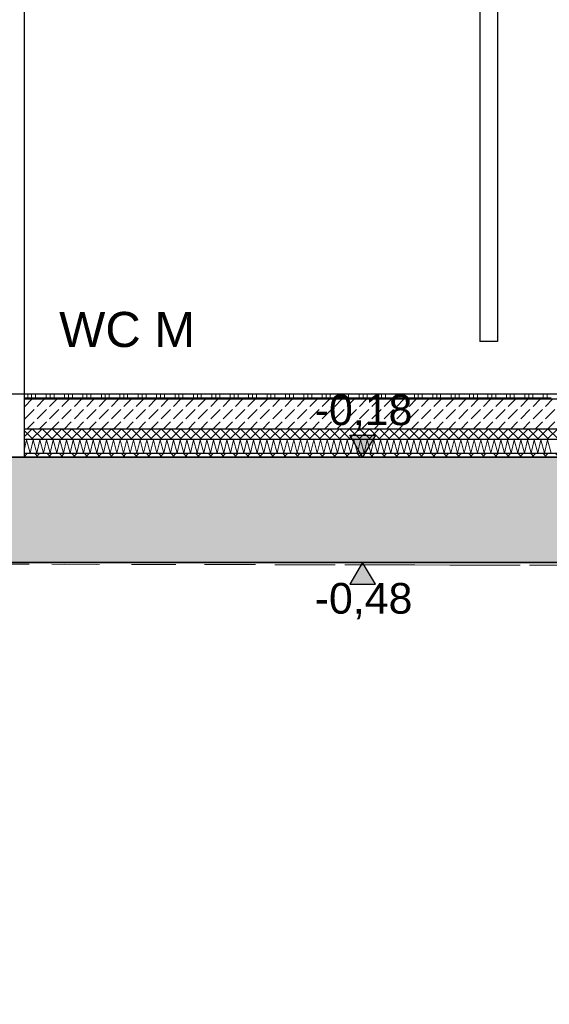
# Model space of a CAD drawing. Header units: metres. Extents: x -27.8 to 39.4, y -22.2 to 2.8.
# Tile 37 of 80: x 9.1 to 10.6, y -11.9 to -9.1. Entities that reach past the tile are written whole.
import ezdxf

# ---------------------------------------------------------------- set-up
doc = ezdxf.new("R2010")
doc.units = ezdxf.units.M
doc.header["$LTSCALE"] = 0.4
doc.header["$MEASUREMENT"] = 0
doc.linetypes.add('Strichlinie', pattern=[0.2, 0.15, -0.05])
doc.linetypes.add('Strichlinie_ lang', pattern=[0.529167, 0.3175, -0.211667])
doc.layers.get('0').update_dxf_attribs({"color": 8, "lineweight": 9})
doc.layers.get('Defpoints').update_dxf_attribs({"color": 8, "lineweight": 9})
for name, color, linetype in [('Neubau_A-Decken', 8, 'Continuous'), ('Neubau_A-Installationswände', 8, 'Continuous'), ('Neubau_B-Bodenaufbau', 8, 'Continuous'), ('Neubau_C-Sanitär', 8, 'Continuous'), ('Neubau_T-Bemaßung', 8, 'Continuous'), ('Neubau_T-Text', 8, 'Continuous')]:
    doc.layers.add(name, color=color, linetype=linetype)
doc.layers.add('S-Linien _ Schraffuren.2D', color=8, linetype='Continuous', lineweight=9)
doc.styles.add('ERSTELLTER_STIL_2', font='arial.ttf')
doc.dimstyles.new('ERSTELLTER_STIL__1', dxfattribs={"dimtxt": 0.0875, "dimasz": 0.059375, "dimexe": 0.18, "dimexo": 0.0625, "dimgap": 0, "dimtad": 1, "dimzin": 0, "dimdsep": 46, "dimtxsty": 'ERSTELLTER_STIL_2', "dimblk": 'ARROWHEAD_6', "dimblk1": 'ARROWHEAD_6', "dimblk2": 'ARROWHEAD_6', "dimcen": 0.09, "dimclrd": 7, "dimclre": 7, "dimclrt": 7, "dimazin": 0, "dimtfac": 1, "dimtdec": 4, "dimtmove": 0, "dimatfit": 3, "dimfxl": 1, "dimtolj": 1, "dimtzin": 0, "dimarcsym": 0})

# ---------------------------------------------------------------- blocks, each defined once
blk = doc.blocks.new('ARROWHEAD_6')
at = {"color": 0, "linetype": 'Continuous', "lineweight": 0}
for p, q in [((-0.5, -0.5), (0.5, 0.5)), ((0, 0), (-1, 0))]:
    blk.add_line(p, q, dxfattribs=at)
blk = doc.blocks.new('*D380')
at = {"layer": 'Defpoints', "color": 0, "linetype": 'Continuous', "transparency": 16777216}
for p in [(11.1831, -10.655), (16.03, -10.655), (3.575, -14.405)]:
    blk.add_point(p, dxfattribs=at)
at = {"layer": 'Neubau_T-Bemaßung', "linetype": 'Continuous', "lineweight": -2, "transparency": 16777216}
for p, q in [((15.9675, -10.655), (11.0031, -10.655)), ((11.1831, -10.7144), (11.1831, -12.3528)), ((11.1831, -14.3456), (11.1831, -12.5807)), ((3.6375, -14.405), (11.3631, -14.405))]:
    blk.add_line(p, q, dxfattribs=at)
at = {"layer": 'Neubau_T-Bemaßung', "linetype": 'Continuous', "lineweight": -2, "transparency": 16777216, "xscale": 0.059375, "yscale": 0.059375, "zscale": 0.059375}
for p, rotation in [((11.1831, -10.655), 90), ((11.1831, -14.405), 270)]:
    blk.add_blockref('ARROWHEAD_6', p, dxfattribs=dict(at, rotation=rotation))
at = {"layer": 'Neubau_T-Bemaßung', "linetype": 'Continuous', "transparency": 16777216, "insert": (11.1831, -12.4668), "char_height": 0.0875, "attachment_point": 5, "rotation": 90, "style": 'ERSTELLTER_STIL_2'}
blk.add_mtext('\\A1;3.75', dxfattribs=at)
blk = doc.blocks.new('*D381')
at = {"layer": 'Defpoints', "color": 0, "linetype": 'Continuous', "transparency": 16777216}
for p in [(-0.3, -10.355), (11.1831, -10.355), (16.03, -10.655)]:
    blk.add_point(p, dxfattribs=at)
at = {"layer": 'Neubau_T-Bemaßung', "linetype": 'Continuous', "lineweight": -2, "transparency": 16777216}
for p, q in [((11.1831, -10.2956), (11.1831, -10.2363)), ((-0.2375, -10.355), (11.3631, -10.355)), ((11.1831, -10.355), (11.1831, -10.3917)), ((11.1831, -10.655), (11.1831, -10.6186)), ((15.9675, -10.655), (11.0031, -10.655)), ((11.1831, -10.7144), (11.1831, -10.7737))]:
    blk.add_line(p, q, dxfattribs=at)
at = {"layer": 'Neubau_T-Bemaßung', "linetype": 'Continuous', "lineweight": -2, "transparency": 16777216, "xscale": 0.059375, "yscale": 0.059375, "zscale": 0.059375}
for p, rotation in [((11.1831, -10.355), 270), ((11.1831, -10.655), 90)]:
    blk.add_blockref('ARROWHEAD_6', p, dxfattribs=dict(at, rotation=rotation))
at = {"layer": 'Neubau_T-Bemaßung', "linetype": 'Continuous', "transparency": 16777216, "insert": (11.1831, -10.5051), "char_height": 0.0875, "attachment_point": 5, "rotation": 90, "style": 'ERSTELLTER_STIL_2'}
blk.add_mtext('\\A1;0.30', dxfattribs=at)
blk = doc.blocks.new('*D382')
at = {"layer": 'Defpoints', "color": 0, "linetype": 'Continuous', "transparency": 16777216}
for p in [(-0.3, -10.355), (-0.3, -10.355), (11.0696, -10.355)]:
    blk.add_point(p, dxfattribs=at)
at = {"layer": 'Neubau_T-Bemaßung', "linetype": 'Continuous', "lineweight": -2, "transparency": 16777216}
for p, q in [((11.0696, -10.2956), (11.0696, -10.2363)), ((-0.2375, -10.355), (11.2496, -10.355)), ((-0.2375, -10.355), (11.2496, -10.355)), ((11.0696, -10.4144), (11.0696, -10.4738))]:
    blk.add_line(p, q, dxfattribs=at)
at = {"layer": 'Neubau_T-Bemaßung', "linetype": 'Continuous', "lineweight": -2, "transparency": 16777216, "xscale": 0.059375, "yscale": 0.059375, "zscale": 0.059375}
for rotation in [270, 90]:
    blk.add_blockref('ARROWHEAD_6', (11.0696, -10.355), dxfattribs=dict(at, rotation=rotation))
at = {"layer": 'Neubau_T-Bemaßung', "linetype": 'Continuous', "transparency": 16777216, "insert": (11.1831, -10.2363), "char_height": 0.0875, "attachment_point": 5, "rotation": 90, "style": 'ERSTELLTER_STIL_2'}
blk.add_mtext('\\A1;0.00', dxfattribs=at)
blk = doc.blocks.new('*D383')
at = {"layer": 'Defpoints', "color": 0, "linetype": 'Continuous', "transparency": 16777216}
for p in [(11.0694, -10.175), (33.092, -10.175), (-0.3, -10.355)]:
    blk.add_point(p, dxfattribs=at)
at = {"layer": 'Neubau_T-Bemaßung', "linetype": 'Continuous', "lineweight": -2, "transparency": 16777216}
for p, q in [((11.0694, -10.175), (11.0694, -10.0772)), ((33.0295, -10.175), (10.8894, -10.175)), ((11.0694, -10.2956), (11.0694, -10.2344)), ((-0.2375, -10.355), (11.2494, -10.355))]:
    blk.add_line(p, q, dxfattribs=at)
at = {"layer": 'Neubau_T-Bemaßung', "linetype": 'Continuous', "lineweight": -2, "transparency": 16777216, "xscale": 0.059375, "yscale": 0.059375, "zscale": 0.059375}
for p, rotation in [((11.0694, -10.175), 90), ((11.0694, -10.355), 270)]:
    blk.add_blockref('ARROWHEAD_6', p, dxfattribs=dict(at, rotation=rotation))
at = {"layer": 'Neubau_T-Bemaßung', "linetype": 'Continuous', "transparency": 16777216, "insert": (11.1831, -10.0772), "char_height": 0.0875, "attachment_point": 5, "rotation": 90, "style": 'ERSTELLTER_STIL_2'}
blk.add_mtext('\\A1;0.18', dxfattribs=at)
blk = doc.blocks.new('*D395')
at = {"layer": 'Defpoints', "color": 0, "linetype": 'Continuous', "transparency": 16777216}
for p in [(3.575, -10.655), (11.5331, -10.655), (16.28, -14.555)]:
    blk.add_point(p, dxfattribs=at)
at = {"layer": 'Neubau_T-Bemaßung', "linetype": 'Continuous', "lineweight": -2, "transparency": 16777216}
for p, q in [((3.6375, -10.655), (11.7131, -10.655)), ((11.5331, -10.7144), (11.5331, -12.495)), ((11.5331, -14.4956), (11.5331, -12.722)), ((16.2175, -14.555), (11.3531, -14.555))]:
    blk.add_line(p, q, dxfattribs=at)
at = {"layer": 'Neubau_T-Bemaßung', "linetype": 'Continuous', "lineweight": -2, "transparency": 16777216, "xscale": 0.059375, "yscale": 0.059375, "zscale": 0.059375}
for p, rotation in [((11.5331, -10.655), 90), ((11.5331, -14.555), 270)]:
    blk.add_blockref('ARROWHEAD_6', p, dxfattribs=dict(at, rotation=rotation))
at = {"layer": 'Neubau_T-Bemaßung', "linetype": 'Continuous', "transparency": 16777216, "insert": (11.5331, -12.6085), "char_height": 0.0875, "attachment_point": 5, "rotation": 90, "style": 'ERSTELLTER_STIL_2'}
blk.add_mtext('\\A1;3.90', dxfattribs=at)
blk = doc.blocks.new('*D396')
at = {"layer": 'Defpoints', "color": 0, "linetype": 'Continuous', "transparency": 16777216}
for p in [(-0.3, -10.355), (11.5331, -10.355), (3.575, -10.655)]:
    blk.add_point(p, dxfattribs=at)
at = {"layer": 'Neubau_T-Bemaßung', "linetype": 'Continuous', "lineweight": -2, "transparency": 16777216}
for p, q in [((11.5331, -10.2956), (11.5331, -10.2363)), ((-0.2375, -10.355), (11.7131, -10.355)), ((11.5331, -10.355), (11.5331, -10.3917)), ((11.5331, -10.655), (11.5331, -10.6186)), ((3.6375, -10.655), (11.7131, -10.655)), ((11.5331, -10.7144), (11.5331, -10.7737))]:
    blk.add_line(p, q, dxfattribs=at)
at = {"layer": 'Neubau_T-Bemaßung', "linetype": 'Continuous', "lineweight": -2, "transparency": 16777216, "xscale": 0.059375, "yscale": 0.059375, "zscale": 0.059375}
for p, rotation in [((11.5331, -10.355), 270), ((11.5331, -10.655), 90)]:
    blk.add_blockref('ARROWHEAD_6', p, dxfattribs=dict(at, rotation=rotation))
at = {"layer": 'Neubau_T-Bemaßung', "linetype": 'Continuous', "transparency": 16777216, "insert": (11.5331, -10.5051), "char_height": 0.0875, "attachment_point": 5, "rotation": 90, "style": 'ERSTELLTER_STIL_2'}
blk.add_mtext('\\A1;0.30', dxfattribs=at)
blk = doc.blocks.new('*D397')
at = {"layer": 'Defpoints', "color": 0, "linetype": 'Continuous', "transparency": 16777216}
for p in [(-0.3, -10.355), (-0.3, -10.355), (11.4196, -10.355)]:
    blk.add_point(p, dxfattribs=at)
at = {"layer": 'Neubau_T-Bemaßung', "linetype": 'Continuous', "lineweight": -2, "transparency": 16777216}
for p, q in [((11.4196, -10.2956), (11.4196, -10.2363)), ((-0.2375, -10.355), (11.5996, -10.355)), ((-0.2375, -10.355), (11.5996, -10.355)), ((11.4196, -10.4144), (11.4196, -10.4738))]:
    blk.add_line(p, q, dxfattribs=at)
at = {"layer": 'Neubau_T-Bemaßung', "linetype": 'Continuous', "lineweight": -2, "transparency": 16777216, "xscale": 0.059375, "yscale": 0.059375, "zscale": 0.059375}
for rotation in [270, 90]:
    blk.add_blockref('ARROWHEAD_6', (11.4196, -10.355), dxfattribs=dict(at, rotation=rotation))
at = {"layer": 'Neubau_T-Bemaßung', "linetype": 'Continuous', "transparency": 16777216, "insert": (11.5331, -10.2363), "char_height": 0.0875, "attachment_point": 5, "rotation": 90, "style": 'ERSTELLTER_STIL_2'}
blk.add_mtext('\\A1;0.00', dxfattribs=at)
blk = doc.blocks.new('*D398')
at = {"layer": 'Defpoints', "color": 0, "linetype": 'Continuous', "transparency": 16777216}
for p in [(11.5331, -6.495), (23.73, -6.495), (-0.3, -10.355)]:
    blk.add_point(p, dxfattribs=at)
at = {"layer": 'Neubau_T-Bemaßung', "linetype": 'Continuous', "lineweight": -2, "transparency": 16777216}
for p, q in [((23.6675, -6.495), (11.3531, -6.495)), ((11.5331, -6.5544), (11.5331, -8.3149)), ((11.5331, -10.2956), (11.5331, -8.5421)), ((-0.2375, -10.355), (11.7131, -10.355))]:
    blk.add_line(p, q, dxfattribs=at)
at = {"layer": 'Neubau_T-Bemaßung', "linetype": 'Continuous', "lineweight": -2, "transparency": 16777216, "xscale": 0.059375, "yscale": 0.059375, "zscale": 0.059375}
for p, rotation in [((11.5331, -6.495), 90), ((11.5331, -10.355), 270)]:
    blk.add_blockref('ARROWHEAD_6', p, dxfattribs=dict(at, rotation=rotation))
at = {"layer": 'Neubau_T-Bemaßung', "linetype": 'Continuous', "transparency": 16777216, "insert": (11.5331, -8.4285), "char_height": 0.0875, "attachment_point": 5, "rotation": 90, "style": 'ERSTELLTER_STIL_2'}
blk.add_mtext('\\A1;3.86', dxfattribs=at)
blk = doc.blocks.new('*D405')
at = {"layer": 'Defpoints', "color": 0, "linetype": 'Continuous', "transparency": 16777216}
for p in [(1.4797, -10.175), (33.092, -10.175), (-0.3, -10.355)]:
    blk.add_point(p, dxfattribs=at)
at = {"layer": 'Neubau_T-Bemaßung', "linetype": 'Continuous', "lineweight": -2, "transparency": 16777216}
for p, q in [((1.4797, -10.175), (1.4797, -10.0772)), ((33.0295, -10.175), (1.2997, -10.175)), ((1.4797, -10.2956), (1.4797, -10.2344)), ((-0.2375, -10.355), (1.6597, -10.355))]:
    blk.add_line(p, q, dxfattribs=at)
at = {"layer": 'Neubau_T-Bemaßung', "linetype": 'Continuous', "lineweight": -2, "transparency": 16777216, "xscale": 0.059375, "yscale": 0.059375, "zscale": 0.059375}
for p, rotation in [((1.4797, -10.175), 90), ((1.4797, -10.355), 270)]:
    blk.add_blockref('ARROWHEAD_6', p, dxfattribs=dict(at, rotation=rotation))
at = {"layer": 'Neubau_T-Bemaßung', "linetype": 'Continuous', "transparency": 16777216, "insert": (1.5934, -10.0772), "char_height": 0.0875, "attachment_point": 5, "rotation": 90, "style": 'ERSTELLTER_STIL_2'}
blk.add_mtext('\\A1;0.18', dxfattribs=at)
blk = doc.blocks.new('*D406')
at = {"layer": 'Defpoints', "color": 0, "linetype": 'Continuous', "transparency": 16777216}
for p in [(1.5934, -6.825), (7.9525, -6.825), (33.092, -10.175)]:
    blk.add_point(p, dxfattribs=at)
at = {"layer": 'Neubau_T-Bemaßung', "linetype": 'Continuous', "lineweight": -2, "transparency": 16777216}
for p, q in [((7.89, -6.825), (1.4134, -6.825)), ((1.5934, -6.8844), (1.5934, -8.3896)), ((1.5934, -10.1156), (1.5934, -8.6174)), ((33.0295, -10.175), (1.4134, -10.175))]:
    blk.add_line(p, q, dxfattribs=at)
at = {"layer": 'Neubau_T-Bemaßung', "linetype": 'Continuous', "lineweight": -2, "transparency": 16777216, "xscale": 0.059375, "yscale": 0.059375, "zscale": 0.059375}
for p, rotation in [((1.5934, -6.825), 90), ((1.5934, -10.175), 270)]:
    blk.add_blockref('ARROWHEAD_6', p, dxfattribs=dict(at, rotation=rotation))
at = {"layer": 'Neubau_T-Bemaßung', "linetype": 'Continuous', "transparency": 16777216, "insert": (1.5934, -8.5035), "char_height": 0.0875, "attachment_point": 5, "rotation": 90, "style": 'ERSTELLTER_STIL_2'}
blk.add_mtext('\\A1;3.35', dxfattribs=at)
blk = doc.blocks.new('*D418')
at = {"layer": 'Defpoints', "color": 0, "linetype": 'Continuous', "transparency": 16777216}
for p in [(1.9434, -6.495), (23.73, -6.495), (-0.3, -10.355)]:
    blk.add_point(p, dxfattribs=at)
at = {"layer": 'Neubau_T-Bemaßung', "linetype": 'Continuous', "lineweight": -2, "transparency": 16777216}
for p, q in [((23.6675, -6.495), (1.7634, -6.495)), ((1.9434, -6.5544), (1.9434, -8.3149)), ((1.9434, -10.2956), (1.9434, -8.5421)), ((-0.2375, -10.355), (2.1234, -10.355))]:
    blk.add_line(p, q, dxfattribs=at)
at = {"layer": 'Neubau_T-Bemaßung', "linetype": 'Continuous', "lineweight": -2, "transparency": 16777216, "xscale": 0.059375, "yscale": 0.059375, "zscale": 0.059375}
for p, rotation in [((1.9434, -6.495), 90), ((1.9434, -10.355), 270)]:
    blk.add_blockref('ARROWHEAD_6', p, dxfattribs=dict(at, rotation=rotation))
at = {"layer": 'Neubau_T-Bemaßung', "linetype": 'Continuous', "transparency": 16777216, "insert": (1.9434, -8.4285), "char_height": 0.0875, "attachment_point": 5, "rotation": 90, "style": 'ERSTELLTER_STIL_2'}
blk.add_mtext('\\A1;3.86', dxfattribs=at)

msp = doc.modelspace()

# ---------------------------------------------------------------- hatches: boundary and pattern name
at = {"layer": 'Neubau_A-Decken', "linetype": 'Continuous'}
h = msp.add_hatch(dxfattribs=at)
h.set_pattern_fill('BETON__STAHLBETON_0001', color=256, style=0, pattern_type=2)
h.set_pattern_definition([(45, (388.31789, -10.175), (-0.084852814, 0.084852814), []), (45, (388.27546, -10.13257), (-0.084852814, 0.084852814), [0.09, -0.03])])
h.paths.add_polyline_path([(3.275, -10.355), (3.275, -10.655), (16.28, -10.655), (16.28, -10.355)])
at = {"layer": 'Neubau_B-Bodenaufbau', "linetype": 'Continuous'}
h = msp.add_hatch(dxfattribs=at)
h.set_pattern_fill('BETON__UNBEWEHRT_0001', color=256, style=0, pattern_type=2)
h.set_pattern_definition([(45, (388.31789, -10.175), (-0.035355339, 0.035355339), [0.0375, -0.0125]), (45, (388.31789, -10.139645), (-0.035355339, 0.035355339), [0.0375, -0.0125])])
h.paths.add_polyline_path([(9.13, -10.19), (9.13, -10.275), (12.13, -10.275), (12.13, -10.19)])
h = msp.add_hatch(dxfattribs=at)
h.set_pattern_fill('DÄMMUNG__HART_2_0001', color=256, style=0, pattern_type=2)
h.set_pattern_definition([(45, (388.31789, -10.175), (-0.0141421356, 0.0141421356), []), (135, (388.31789, -10.175), (0.0141421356, 0.0141421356), [])])
h.paths.add_polyline_path([(9.13, -10.275), (9.13, -10.305), (12.13, -10.305), (12.13, -10.275)])
h = msp.add_hatch(dxfattribs=at)
h.set_pattern_fill('GUßASPHALT_0001', color=256, style=0, pattern_type=2)
h.set_pattern_definition([(45, (388.31789, -10.175), (-0.0176776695, 0.0176776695), []), (135, (388.31789, -10.175), (0.0176776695, 0.0176776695), [])])
h.paths.add_polyline_path([(9.13, -10.355), (12.13, -10.355), (12.13, -10.345), (9.13, -10.345)])
at = {"layer": 'Neubau_T-Bemaßung', "linetype": 'Continuous'}
for points in [[(10.0955, -10.355), (10.1318, -10.2925), (10.0593, -10.2925)], [(10.0955, -10.355), (10.1318, -10.2925), (10.0593, -10.2925)], [(10.0955, -10.655), (10.0593, -10.7175), (10.1318, -10.7175)]]:
    msp.add_hatch(color=256, dxfattribs=at).paths.add_polyline_path(points)

# ---------------------------------------------------------------- linework, layer by layer
at = {"layer": 'Neubau_A-Decken', "linetype": 'Continuous'}
msp.add_line((16.03, -10.655), (3.575, -10.655), dxfattribs=at)
at = {"layer": 'Neubau_A-Decken', "linetype": 'Continuous', "flags": 128}
msp.add_lwpolyline([(12.28, -10.355), (12.2675, -10.355), (12.255, -10.355), (12.155, -10.355), (12.1425, -10.355), (12.13, -10.355), (9.13, -10.355), (9.1175, -10.355), (9.105, -10.355), (9.055, -10.355), (8.855, -10.355), (8.805, -10.355), (8.7925, -10.355), (8.78, -10.355), (6.725, -10.355), (3.275, -10.355)], dxfattribs=at)
at = {"layer": 'Neubau_A-Installationswände', "linetype": 'Continuous'}
msp.add_line((9.13, -7.675), (9.13, -10.175), dxfattribs=at)
at = {"layer": 'Neubau_B-Bodenaufbau', "linetype": 'Continuous'}
for p, q in [((12.13, -10.175), (9.13, -10.175)), ((12.13, -10.19), (9.13, -10.19)), ((12.13, -10.275), (9.13, -10.275)), ((12.13, -10.305), (9.13, -10.305)), ((12.13, -10.345), (9.13, -10.345))]:
    msp.add_line(p, q, dxfattribs=at)
at = {"layer": 'Neubau_B-Bodenaufbau', "linetype": 'Continuous', "lineweight": 9}
for p, q in [((9.13, -10.1862), (9.1629, -10.1862)), ((9.1404, -10.175), (9.1404, -10.19)), ((9.1516, -10.175), (9.1516, -10.19)), ((9.1629, -10.175), (9.1629, -10.19)), ((9.1629, -10.1862), (9.2154, -10.1862)), ((9.1929, -10.175), (9.1929, -10.19)), ((9.2041, -10.175), (9.2041, -10.19)), ((9.2154, -10.175), (9.2154, -10.19)), ((9.2154, -10.1862), (9.2679, -10.1862)), ((9.2454, -10.175), (9.2454, -10.19)), ((9.2566, -10.175), (9.2566, -10.19)), ((9.2679, -10.175), (9.2679, -10.19)), ((9.2679, -10.1862), (9.3204, -10.1862)), ((9.2979, -10.175), (9.2979, -10.19)), ((9.3091, -10.175), (9.3091, -10.19)), ((9.3204, -10.175), (9.3204, -10.19)), ((9.3204, -10.1862), (9.3729, -10.1862)), ((9.3504, -10.175), (9.3504, -10.19)), ((9.3616, -10.175), (9.3616, -10.19)), ((9.3729, -10.175), (9.3729, -10.19)), ((9.3729, -10.1862), (9.4254, -10.1862)), ((9.4029, -10.175), (9.4029, -10.19)), ((9.4141, -10.175), (9.4141, -10.19)), ((9.4254, -10.175), (9.4254, -10.19)), ((9.4254, -10.1862), (9.4779, -10.1862)), ((9.4554, -10.175), (9.4554, -10.19)), ((9.4666, -10.175), (9.4666, -10.19)), ((9.4779, -10.175), (9.4779, -10.19)), ((9.4779, -10.1862), (9.5304, -10.1862)), ((9.5079, -10.175), (9.5079, -10.19)), ((9.5191, -10.175), (9.5191, -10.19)), ((9.5304, -10.175), (9.5304, -10.19)), ((9.5304, -10.1862), (9.5829, -10.1862)), ((9.5604, -10.175), (9.5604, -10.19)), ((9.5716, -10.175), (9.5716, -10.19)), ((9.5829, -10.175), (9.5829, -10.19)), ((9.5829, -10.1862), (9.6354, -10.1862)), ((9.6129, -10.175), (9.6129, -10.19)), ((9.6241, -10.175), (9.6241, -10.19)), ((9.6354, -10.175), (9.6354, -10.19)), ((9.6354, -10.1862), (9.6879, -10.1862)), ((9.6654, -10.175), (9.6654, -10.19)), ((9.6766, -10.175), (9.6766, -10.19)), ((9.6879, -10.175), (9.6879, -10.19)), ((9.6879, -10.1862), (9.7404, -10.1862)), ((9.7179, -10.175), (9.7179, -10.19)), ((9.7291, -10.175), (9.7291, -10.19)), ((9.7404, -10.175), (9.7404, -10.19)), ((9.7404, -10.1862), (9.7929, -10.1862)), ((9.7704, -10.175), (9.7704, -10.19)), ((9.7816, -10.175), (9.7816, -10.19)), ((9.7929, -10.175), (9.7929, -10.19)), ((9.7929, -10.1862), (9.8454, -10.1862)), ((9.8229, -10.175), (9.8229, -10.19)), ((9.8341, -10.175), (9.8341, -10.19)), ((9.8454, -10.175), (9.8454, -10.19)), ((9.8454, -10.1862), (9.8979, -10.1862)), ((9.8754, -10.175), (9.8754, -10.19)), ((9.8866, -10.175), (9.8866, -10.19)), ((9.8979, -10.175), (9.8979, -10.19)), ((9.8979, -10.1862), (9.9504, -10.1862)), ((9.9279, -10.175), (9.9279, -10.19)), ((9.9391, -10.175), (9.9391, -10.19)), ((9.9504, -10.175), (9.9504, -10.19)), ((9.9504, -10.1862), (10.0029, -10.1862)), ((9.9804, -10.175), (9.9804, -10.19)), ((9.9916, -10.175), (9.9916, -10.19)), ((10.0029, -10.175), (10.0029, -10.19)), ((10.0029, -10.1862), (10.0554, -10.1862)), ((10.0329, -10.175), (10.0329, -10.19)), ((10.0441, -10.175), (10.0441, -10.19)), ((10.0554, -10.175), (10.0554, -10.19)), ((10.0554, -10.1862), (10.1079, -10.1862)), ((10.0854, -10.175), (10.0854, -10.19)), ((10.0966, -10.175), (10.0966, -10.19)), ((10.1079, -10.175), (10.1079, -10.19)), ((10.1079, -10.1862), (10.1604, -10.1862)), ((10.1379, -10.175), (10.1379, -10.19)), ((10.1491, -10.175), (10.1491, -10.19)), ((10.1604, -10.175), (10.1604, -10.19)), ((10.1604, -10.1862), (10.2129, -10.1862)), ((10.1904, -10.175), (10.1904, -10.19)), ((10.2016, -10.175), (10.2016, -10.19)), ((10.2129, -10.175), (10.2129, -10.19)), ((10.2129, -10.1862), (10.2654, -10.1862)), ((10.2429, -10.175), (10.2429, -10.19)), ((10.2541, -10.175), (10.2541, -10.19)), ((10.2654, -10.175), (10.2654, -10.19)), ((10.2654, -10.1862), (10.3179, -10.1862)), ((10.2954, -10.175), (10.2954, -10.19)), ((10.3066, -10.175), (10.3066, -10.19)), ((10.3179, -10.175), (10.3179, -10.19)), ((10.3179, -10.1862), (10.3704, -10.1862)), ((10.3479, -10.175), (10.3479, -10.19)), ((10.3591, -10.175), (10.3591, -10.19)), ((10.3704, -10.175), (10.3704, -10.19)), ((10.3704, -10.1862), (10.4229, -10.1862)), ((10.4004, -10.175), (10.4004, -10.19)), ((10.4116, -10.175), (10.4116, -10.19)), ((10.4229, -10.175), (10.4229, -10.19)), ((10.4229, -10.1862), (10.4754, -10.1862)), ((10.4529, -10.175), (10.4529, -10.19)), ((10.4641, -10.175), (10.4641, -10.19)), ((10.4754, -10.175), (10.4754, -10.19)), ((10.4754, -10.1862), (10.5279, -10.1862)), ((10.5054, -10.175), (10.5054, -10.19)), ((10.5166, -10.175), (10.5166, -10.19)), ((10.5279, -10.175), (10.5279, -10.19)), ((10.5279, -10.1862), (10.5804, -10.1862)), ((10.5579, -10.175), (10.5579, -10.19)), ((10.5691, -10.175), (10.5691, -10.19)), ((10.5804, -10.175), (10.5804, -10.19)), ((10.5804, -10.1862), (10.6329, -10.1862)), ((10.6104, -10.175), (10.6104, -10.19)), ((10.6216, -10.175), (10.6216, -10.19)), ((9.13, -10.3358), (9.1369, -10.306)), ((9.1369, -10.306), (9.1471, -10.344)), ((9.1471, -10.344), (9.156, -10.306)), ((9.156, -10.306), (9.1662, -10.344)), ((9.1662, -10.344), (9.175, -10.306)), ((9.175, -10.306), (9.1852, -10.344)), ((9.1852, -10.344), (9.1941, -10.306)), ((9.1941, -10.306), (9.2043, -10.344)), ((9.2043, -10.344), (9.2131, -10.306)), ((9.2131, -10.306), (9.2233, -10.344)), ((9.2233, -10.344), (9.2322, -10.306)), ((9.2322, -10.306), (9.2424, -10.344)), ((9.2424, -10.344), (9.2512, -10.306)), ((9.2512, -10.306), (9.2614, -10.344)), ((9.2614, -10.344), (9.2703, -10.306)), ((9.2703, -10.306), (9.2805, -10.344)), ((9.2805, -10.344), (9.2893, -10.306)), ((9.2893, -10.306), (9.2995, -10.344)), ((9.2995, -10.344), (9.3084, -10.306)), ((9.3084, -10.306), (9.3186, -10.344)), ((9.3186, -10.344), (9.3274, -10.306)), ((9.3274, -10.306), (9.3376, -10.344)), ((9.3376, -10.344), (9.3465, -10.306)), ((9.3465, -10.306), (9.3567, -10.344)), ((9.3567, -10.344), (9.3655, -10.306)), ((9.3655, -10.306), (9.3757, -10.344)), ((9.3757, -10.344), (9.3846, -10.306)), ((9.3846, -10.306), (9.3948, -10.344)), ((9.3948, -10.344), (9.4036, -10.306)), ((9.4036, -10.306), (9.4138, -10.344)), ((9.4138, -10.344), (9.4227, -10.306)), ((9.4227, -10.306), (9.4329, -10.344)), ((9.4329, -10.344), (9.4417, -10.306)), ((9.4417, -10.306), (9.4519, -10.344)), ((9.4519, -10.344), (9.4607, -10.306)), ((9.4607, -10.306), (9.4709, -10.344)), ((9.4709, -10.344), (9.4798, -10.306)), ((9.4798, -10.306), (9.49, -10.344)), ((9.49, -10.344), (9.4988, -10.306)), ((9.4988, -10.306), (9.509, -10.344)), ((9.509, -10.344), (9.5179, -10.306)), ((9.5179, -10.306), (9.5281, -10.344)), ((9.5281, -10.344), (9.5369, -10.306)), ((9.5369, -10.306), (9.5471, -10.344)), ((9.5471, -10.344), (9.556, -10.306)), ((9.556, -10.306), (9.5662, -10.344)), ((9.5662, -10.344), (9.575, -10.306)), ((9.575, -10.306), (9.5852, -10.344)), ((9.5852, -10.344), (9.5941, -10.306)), ((9.5941, -10.306), (9.6043, -10.344)), ((9.6043, -10.344), (9.6131, -10.306)), ((9.6131, -10.306), (9.6233, -10.344)), ((9.6233, -10.344), (9.6322, -10.306)), ((9.6322, -10.306), (9.6424, -10.344)), ((9.6424, -10.344), (9.6512, -10.306)), ((9.6512, -10.306), (9.6614, -10.344)), ((9.6614, -10.344), (9.6703, -10.306)), ((9.6703, -10.306), (9.6805, -10.344)), ((9.6805, -10.344), (9.6893, -10.306)), ((9.6893, -10.306), (9.6995, -10.344)), ((9.6995, -10.344), (9.7084, -10.306)), ((9.7084, -10.306), (9.7186, -10.344)), ((9.7186, -10.344), (9.7274, -10.306)), ((9.7274, -10.306), (9.7376, -10.344)), ((9.7376, -10.344), (9.7465, -10.306)), ((9.7465, -10.306), (9.7567, -10.344)), ((9.7567, -10.344), (9.7655, -10.306)), ((9.7655, -10.306), (9.7757, -10.344)), ((9.7757, -10.344), (9.7846, -10.306)), ((9.7846, -10.306), (9.7948, -10.344)), ((9.7948, -10.344), (9.8036, -10.306)), ((9.8036, -10.306), (9.8138, -10.344)), ((9.8138, -10.344), (9.8227, -10.306)), ((9.8227, -10.306), (9.8329, -10.344)), ((9.8329, -10.344), (9.8417, -10.306)), ((9.8417, -10.306), (9.8519, -10.344)), ((9.8519, -10.344), (9.8607, -10.306)), ((9.8607, -10.306), (9.8709, -10.344)), ((9.8709, -10.344), (9.8798, -10.306)), ((9.8798, -10.306), (9.89, -10.344)), ((9.89, -10.344), (9.8988, -10.306)), ((9.8988, -10.306), (9.909, -10.344)), ((9.909, -10.344), (9.9179, -10.306)), ((9.9179, -10.306), (9.9281, -10.344)), ((9.9281, -10.344), (9.9369, -10.306)), ((9.9369, -10.306), (9.9471, -10.344)), ((9.9471, -10.344), (9.956, -10.306)), ((9.956, -10.306), (9.9662, -10.344)), ((9.9662, -10.344), (9.975, -10.306)), ((9.975, -10.306), (9.9852, -10.344)), ((9.9852, -10.344), (9.9941, -10.306)), ((9.9941, -10.306), (10.0043, -10.344)), ((10.0043, -10.344), (10.0131, -10.306)), ((10.0131, -10.306), (10.0233, -10.344)), ((10.0233, -10.344), (10.0322, -10.306)), ((10.0322, -10.306), (10.0424, -10.344)), ((10.0424, -10.344), (10.0512, -10.306)), ((10.0512, -10.306), (10.0614, -10.344)), ((10.0614, -10.344), (10.0703, -10.306)), ((10.0703, -10.306), (10.0805, -10.344)), ((10.0805, -10.344), (10.0893, -10.306)), ((10.0893, -10.306), (10.0995, -10.344)), ((10.0995, -10.344), (10.1084, -10.306)), ((10.1084, -10.306), (10.1186, -10.344)), ((10.1186, -10.344), (10.1274, -10.306)), ((10.1274, -10.306), (10.1376, -10.344)), ((10.1376, -10.344), (10.1465, -10.306)), ((10.1465, -10.306), (10.1567, -10.344)), ((10.1567, -10.344), (10.1655, -10.306)), ((10.1655, -10.306), (10.1757, -10.344)), ((10.1757, -10.344), (10.1846, -10.306)), ((10.1846, -10.306), (10.1948, -10.344)), ((10.1948, -10.344), (10.2036, -10.306)), ((10.2036, -10.306), (10.2138, -10.344)), ((10.2138, -10.344), (10.2227, -10.306)), ((10.2227, -10.306), (10.2329, -10.344)), ((10.2329, -10.344), (10.2417, -10.306)), ((10.2417, -10.306), (10.2519, -10.344)), ((10.2519, -10.344), (10.2607, -10.306)), ((10.2607, -10.306), (10.2709, -10.344)), ((10.2709, -10.344), (10.2798, -10.306)), ((10.2798, -10.306), (10.29, -10.344)), ((10.29, -10.344), (10.2988, -10.306)), ((10.2988, -10.306), (10.309, -10.344)), ((10.309, -10.344), (10.3179, -10.306)), ((10.3179, -10.306), (10.3281, -10.344)), ((10.3281, -10.344), (10.3369, -10.306)), ((10.3369, -10.306), (10.3471, -10.344)), ((10.3471, -10.344), (10.356, -10.306)), ((10.356, -10.306), (10.3662, -10.344)), ((10.3662, -10.344), (10.375, -10.306)), ((10.375, -10.306), (10.3852, -10.344)), ((10.3852, -10.344), (10.3941, -10.306)), ((10.3941, -10.306), (10.4043, -10.344)), ((10.4043, -10.344), (10.4131, -10.306)), ((10.4131, -10.306), (10.4233, -10.344)), ((10.4233, -10.344), (10.4322, -10.306)), ((10.4322, -10.306), (10.4424, -10.344)), ((10.4424, -10.344), (10.4512, -10.306)), ((10.4512, -10.306), (10.4614, -10.344)), ((10.4614, -10.344), (10.4703, -10.306)), ((10.4703, -10.306), (10.4805, -10.344)), ((10.4805, -10.344), (10.4893, -10.306)), ((10.4893, -10.306), (10.4995, -10.344)), ((10.4995, -10.344), (10.5084, -10.306)), ((10.5084, -10.306), (10.5186, -10.344)), ((10.5186, -10.344), (10.5274, -10.306)), ((10.5274, -10.306), (10.5376, -10.344)), ((10.5376, -10.344), (10.5465, -10.306)), ((10.5465, -10.306), (10.5567, -10.344)), ((10.5567, -10.344), (10.5655, -10.306)), ((10.5655, -10.306), (10.5757, -10.344)), ((10.5757, -10.344), (10.5846, -10.306)), ((10.5846, -10.306), (10.5948, -10.344)), ((10.5948, -10.344), (10.6036, -10.306)), ((10.6036, -10.306), (10.6138, -10.344)), ((10.6138, -10.344), (10.6227, -10.306)), ((10.6227, -10.306), (10.6329, -10.344))]:
    msp.add_line(p, q, dxfattribs=at)
at = {"layer": 'Neubau_B-Bodenaufbau', "linetype": 'Continuous', "flags": 128}
msp.add_lwpolyline([(9.13, -10.175), (9.13, -10.19), (9.13, -10.275), (9.13, -10.305), (9.13, -10.345), (9.13, -10.355)], dxfattribs=at)
at = {"layer": 'Neubau_C-Sanitär', "linetype": 'Continuous'}
for p, q in [((10.43, -8.025), (10.43, -10.025)), ((10.4301, -8.025), (10.4301, -10.025)), ((10.4799, -8.025), (10.4799, -10.025)), ((10.48, -8.025), (10.48, -10.025)), ((10.4301, -10.025), (10.43, -10.025)), ((10.4799, -10.025), (10.4301, -10.025)), ((10.48, -10.025), (10.4799, -10.025))]:
    msp.add_line(p, q, dxfattribs=at)
at = {"layer": 'Neubau_T-Bemaßung', "linetype": 'Continuous'}
for p, q in [((10.0955, -10.355), (10.0593, -10.2925)), ((10.0593, -10.2925), (10.1318, -10.2925)), ((10.0955, -10.355), (10.0593, -10.2925)), ((10.0593, -10.2925), (10.1318, -10.2925)), ((10.1318, -10.2925), (10.0955, -10.355)), ((10.1318, -10.2925), (10.0955, -10.355)), ((10.0955, -10.355), (10.0486, -10.355)), ((10.0955, -10.355), (10.0486, -10.355)), ((10.0955, -10.355), (10.1424, -10.355)), ((10.0955, -10.355), (10.1424, -10.355)), ((10.0955, -10.655), (10.0486, -10.655)), ((10.0955, -10.655), (10.0593, -10.7175)), ((10.0955, -10.655), (10.1424, -10.655)), ((10.1318, -10.7175), (10.0955, -10.655)), ((10.0593, -10.7175), (10.1318, -10.7175))]:
    msp.add_line(p, q, dxfattribs=at)
at = {"layer": 'S-Linien _ Schraffuren.2D', "linetype": 'Strichlinie', "flags": 128}
msp.add_lwpolyline([(13.8454, -10.6687), (15.6563, -10.6758), (17.0612, -10.6704), (19.0543, -10.6547), (19.3911, -10.6615), (20.6649, -10.649), (21.2048, -10.5292), (21.2503, -10.5021), (21.2786, -10.5137), (21.3187, -10.5222), (21.4464, -10.5741), (25.3122, -10.4635), (25.3122, -15.655), (21.47, -15.655), (20.42, -16.705), (17.04, -16.705), (15.99, -15.655), (2.115, -15.655), (-2.9008, -10.6392)], close=True, dxfattribs=at)
at = {"layer": 'S-Linien _ Schraffuren.2D', "linetype": 'Strichlinie_ lang', "flags": 128}
msp.add_lwpolyline([(-6, -10.6338), (13.8454, -10.6687), (15.6563, -10.6758), (15.6601, -10.6757), (17.0612, -10.6704), (19.0543, -10.6547), (19.3911, -10.6615), (20.6649, -10.649), (21.2048, -10.5292), (21.2503, -10.5021)], dxfattribs=at)

# ---------------------------------------------------------------- texts
at = {"layer": 'Neubau_T-Bemaßung', "char_height": 0.0875, "attachment_point": 7, "style": 'ERSTELLTER_STIL_2'}
for s, insert in [('\\A1;-0,18', (9.9588, -10.28)), ('\\A1;-0,18', (9.9588, -10.28)), ('\\A1;-0,48', (9.9588, -10.8175))]:
    msp.add_mtext(s, dxfattribs=dict(at, insert=insert))
at = {"layer": 'Neubau_T-Text', "linetype": 'Continuous', "insert": (9.23, -10.0424), "char_height": 0.1, "attachment_point": 7, "style": 'ERSTELLTER_STIL_2'}
msp.add_mtext('\\A1;WC M', dxfattribs=at)

# ---------------------------------------------------------------- dimensions: what is measured, and where the dimension line sits
at = {"layer": 'Neubau_T-Bemaßung', "linetype": 'Continuous'}
for base, p1, p2, picture, middle in [((11.5331, -6.495), (-0.3, -10.355), (23.73, -6.495), '*D398', (11.5331, -8.4285)), ((1.9434, -6.495), (-0.3, -10.355), (23.73, -6.495), '*D418', (1.9434, -8.4285)), ((1.5934, -6.825), (33.092, -10.175), (7.9525, -6.825), '*D406', (1.5934, -8.5035)), ((11.0694, -10.175), (-0.3, -10.355), (33.092, -10.175), '*D383', (11.1831, -10.0772)), ((1.4797, -10.175), (-0.3, -10.355), (33.092, -10.175), '*D405', (1.5934, -10.0772)), ((11.0696435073, -10.355), (-0.3, -10.355), (-0.3, -10.355), '*D382', (11.1831368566, -10.23625)), ((11.4196435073, -10.355), (-0.3, -10.355), (-0.3, -10.355), '*D397', (11.5331368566, -10.23625)), ((11.1831, -10.355), (16.03, -10.655), (-0.3, -10.355), '*D381', (11.1831, -10.5051)), ((11.5331, -10.355), (3.575, -10.655), (-0.3, -10.355), '*D396', (11.5331, -10.5051)), ((11.1831, -10.655), (3.575, -14.405), (16.03, -10.655), '*D380', (11.1831, -12.4668)), ((11.5331, -10.655), (16.28, -14.555), (3.575, -10.655), '*D395', (11.5331, -12.6085))]:
    dim = msp.add_linear_dim(base=base, p1=p1, p2=p2, angle=90, dimstyle='ERSTELLTER_STIL__1', override={"dimclrd": 256, "dimclre": 256, "dimclrt": 256}, dxfattribs=at)
    dim.commit()
    dim.dimension.update_dxf_attribs({"geometry": picture, "text_midpoint": middle, "dimtype": 160, "text_rotation": 90})

doc.saveas('drawing.dxf')
